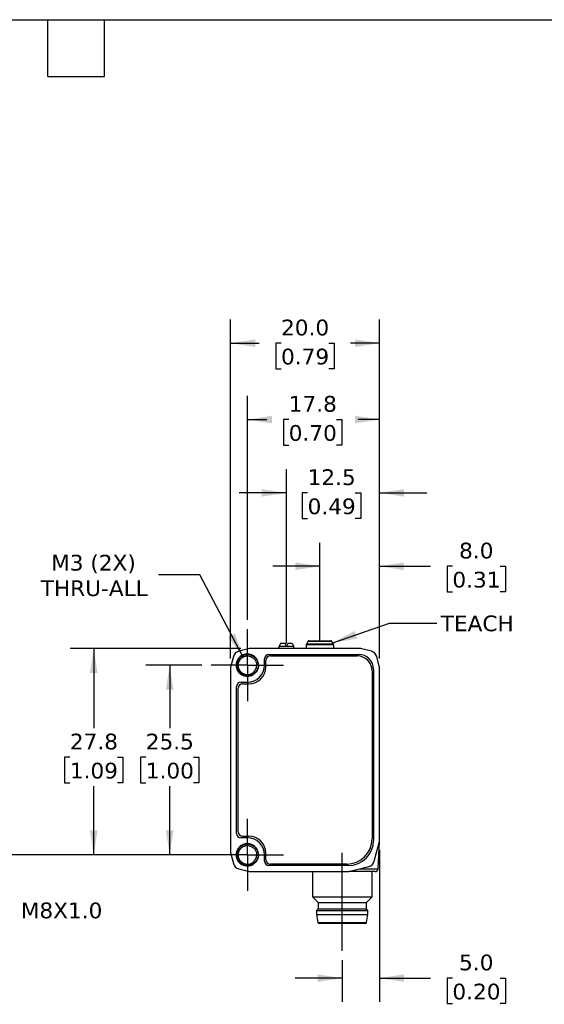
# Model space of a CAD drawing. Header units: millimetres. Extents: x 6 to 273, y 6 to 210.
# Tile 3 of 4: x 132 to 203, y 77 to 210. Entities that reach past the tile are written whole.
import ezdxf

# ---------------------------------------------------------------- set-up
doc = ezdxf.new("R2010")
doc.units = ezdxf.units.MM
doc.linetypes.add('SLD-Center', pattern=[19.05, 15.24, -1.27, 1.27, -1.27])
doc.linetypes.add('SLD-Solid', pattern=[0])
doc.layers.add('CENTER', color=40, linetype='SLD-Center')
doc.layers.add('DIMENSIONS', color=140, linetype='SLD-Solid', lineweight=25)
doc.layers.add('TEXT', color=140, linetype='SLD-Solid', lineweight=25)
doc.styles.add('SLDTEXTSTYLE1', font='VERDANA.TTF')
doc.styles.get("Standard").update_dxf_attribs({"font": 'VERDANA.TTF'})
doc.dimstyles.new('SLDDIMSTYLE0', dxfattribs={"dimtxt": 2.158008, "dimasz": 3.302, "dimexe": 0, "dimexo": 0.0625, "dimgap": 0.539502, "dimtad": 0, "dimtih": 1, "dimtoh": 1, "dimrnd": 1e-09, "dimzin": 12, "dimdsep": 46, "dimtxsty": 'SLDTEXTSTYLE1', "dimsah": 1, "dimcen": 0.09, "dimadec": 0, "dimazin": 3, "dimtfac": 1, "dimtmove": 0, "dimatfit": 0, "dimfxl": 0, "dimfrac": 2, "dimtolj": 1, "dimtzin": 12, "dimarcsym": 0})
doc.dimstyles.new('SLDDIMSTYLE1', dxfattribs={"dimtxt": 2.158008, "dimasz": 3.302, "dimexe": 0, "dimexo": 0.0625, "dimgap": 0.539502, "dimtad": 0, "dimtih": 1, "dimtoh": 1, "dimrnd": 1e-09, "dimzin": 12, "dimdsep": 46, "dimtxsty": 'SLDTEXTSTYLE1', "dimsah": 1, "dimcen": 0.09, "dimadec": 0, "dimazin": 3, "dimtfac": 1, "dimtofl": 0, "dimtmove": 0, "dimatfit": 3, "dimfxl": 0, "dimfrac": 2, "dimtolj": 1, "dimtzin": 12, "dimarcsym": 0})
doc.dimstyles.new('SLDDIMSTYLE2', dxfattribs={"dimtxt": 2.158008, "dimasz": 3.302, "dimexe": 0, "dimexo": 0.0625, "dimgap": 0.539502, "dimtad": 0, "dimtih": 1, "dimtoh": 1, "dimrnd": 1e-09, "dimzin": 4, "dimdsep": 46, "dimtxsty": 'SLDTEXTSTYLE1', "dimsah": 1, "dimcen": 0.09, "dimadec": 0, "dimazin": 1, "dimtfac": 1, "dimtmove": 0, "dimatfit": 0, "dimfxl": 0, "dimfrac": 2, "dimtolj": 1, "dimtzin": 12, "dimarcsym": 0})
doc.dimstyles.new('SLDDIMSTYLE3', dxfattribs={"dimtxt": 2.158008, "dimasz": 3.302, "dimexe": 0, "dimexo": 0.0625, "dimgap": 0.539502, "dimtad": 0, "dimtih": 1, "dimtoh": 1, "dimrnd": 1e-09, "dimzin": 4, "dimdsep": 46, "dimtxsty": 'SLDTEXTSTYLE1', "dimsah": 1, "dimcen": 0.09, "dimadec": 0, "dimazin": 1, "dimtfac": 1, "dimtofl": 0, "dimtmove": 0, "dimatfit": 3, "dimfxl": 0, "dimfrac": 2, "dimtolj": 1, "dimtzin": 12, "dimarcsym": 0})
doc.dimstyles.new('SLDDIMSTYLE4', dxfattribs={"dimtxt": 2.158008, "dimasz": 3.302, "dimexe": 0, "dimexo": 0.0625, "dimgap": 0.539502, "dimtad": 0, "dimtih": 1, "dimtoh": 1, "dimrnd": 1e-09, "dimzin": 12, "dimdsep": 46, "dimtxsty": 'SLDTEXTSTYLE1', "dimsah": 1, "dimcen": 0, "dimadec": 0, "dimazin": 3, "dimtfac": 1, "dimtofl": 0, "dimtmove": 0, "dimatfit": 3, "dimfxl": 0, "dimfrac": 2, "dimtolj": 1, "dimtzin": 12, "dimarcsym": 0})
doc.dimstyles.new('SLDDIMSTYLE5', dxfattribs={"dimtxt": 0.18, "dimasz": 3.302, "dimexe": 0, "dimexo": 0.0625, "dimgap": 0, "dimtad": 0, "dimtih": 1, "dimtoh": 1, "dimdec": 0, "dimrnd": 1e-09, "dimzin": 0, "dimdsep": 46, "dimtxsty": 'Standard', "dimsah": 1, "dimcen": 0.09, "dimadec": 0, "dimazin": 0, "dimtfac": 3.302, "dimtdec": 0, "dimtofl": 0, "dimtmove": 0, "dimatfit": 3, "dimfxl": 0, "dimfrac": 2, "dimtolj": 1, "dimtzin": 0, "dimarcsym": 0})

# ---------------------------------------------------------------- blocks, each defined once
blk = doc.blocks.new('_D_2')
at = {"layer": 'DIMENSIONS'}
for p, q in [((180.44, 97.86), (180.44, 77.49)), ((175.44, 83.08), (175.44, 77.49)), ((175.44, 80.67), (169.09, 80.67)), ((180.44, 80.67), (187.31, 80.67)), ((190.23, 80.67), (189.51, 80.67)), ((189.51, 80.67), (189.51, 77.24)), ((196.64, 80.67), (197.37, 80.67)), ((197.37, 80.67), (197.37, 77.24)), ((189.51, 77.24), (190.23, 77.24)), ((197.37, 77.24), (196.64, 77.24))]:
    blk.add_line(p, q, dxfattribs=at)
for points in [[(175.44, 80.67), (172.13, 81.17), (172.13, 80.16)], [(180.44, 80.67), (183.74, 80.16), (183.74, 81.17)]]:
    blk.add_solid(points, dxfattribs=at)
at = {"layer": 'DIMENSIONS', "char_height": 2.117, "attachment_point": 1, "style": 'SLDTEXTSTYLE1'}
for s, insert in [('5.0', (191.13, 83.84)), ('0.20', (190.23, 79.92))]:
    blk.add_mtext(s, dxfattribs=dict(at, insert=insert))
blk = doc.blocks.new('_D_3')
at = {"layer": 'DIMENSIONS'}
for p, q in [((172.44, 127.32), (172.44, 139.22)), ((180.44, 123.64), (180.44, 139.22)), ((172.44, 136.05), (166.09, 136.05)), ((180.44, 136.05), (187.31, 136.05)), ((190.23, 136.05), (189.51, 136.05)), ((189.51, 136.05), (189.51, 132.62)), ((196.64, 136.05), (197.37, 136.05)), ((197.37, 136.05), (197.37, 132.62)), ((189.51, 132.62), (190.23, 132.62)), ((197.37, 132.62), (196.64, 132.62))]:
    blk.add_line(p, q, dxfattribs=at)
for points in [[(172.44, 136.05), (169.13, 136.56), (169.13, 135.54)], [(180.44, 136.05), (183.74, 135.54), (183.74, 136.56)]]:
    blk.add_solid(points, dxfattribs=at)
at = {"layer": 'DIMENSIONS', "char_height": 2.117, "attachment_point": 1, "style": 'SLDTEXTSTYLE1'}
for s, insert in [('8.0', (191.13, 139.22)), ('0.31', (190.23, 135.31))]:
    blk.add_mtext(s, dxfattribs=dict(at, insert=insert))
blk = doc.blocks.new('_D_4')
at = {"layer": 'DIMENSIONS'}
for p, q in [((167.94, 126.93), (167.94, 149.09)), ((180.44, 123.64), (180.44, 149.09)), ((167.94, 145.92), (161.59, 145.92)), ((170.78, 145.92), (170.06, 145.92)), ((170.06, 145.92), (170.06, 142.49)), ((177.19, 145.92), (177.92, 145.92)), ((177.92, 145.92), (177.92, 142.49)), ((180.44, 145.92), (186.79, 145.92)), ((170.06, 142.49), (170.78, 142.49)), ((177.92, 142.49), (177.19, 142.49))]:
    blk.add_line(p, q, dxfattribs=at)
for points in [[(167.94, 145.92), (164.63, 146.42), (164.63, 145.41)], [(180.44, 145.92), (183.74, 145.41), (183.74, 146.42)]]:
    blk.add_solid(points, dxfattribs=at)
at = {"layer": 'DIMENSIONS', "char_height": 2.117, "attachment_point": 1, "style": 'SLDTEXTSTYLE1'}
for s, insert in [('12.5', (170.78, 149.09)), ('0.49', (170.78, 145.17))]:
    blk.add_mtext(s, dxfattribs=dict(at, insert=insert))
blk = doc.blocks.new('_D_5')
at = {"layer": 'DIMENSIONS'}
for p, q in [((156.58, 122.75), (149.07, 122.75)), ((152.25, 122.75), (152.25, 114.28)), ((149.04, 110.37), (148.32, 110.37)), ((148.32, 110.37), (148.32, 106.94)), ((155.45, 110.37), (156.18, 110.37)), ((156.18, 110.37), (156.18, 106.94)), ((148.32, 106.94), (149.04, 106.94)), ((152.25, 97.25), (152.25, 106.46)), ((156.18, 106.94), (155.45, 106.94)), ((156.58, 97.25), (149.07, 97.25))]:
    blk.add_line(p, q, dxfattribs=at)
for points in [[(152.25, 122.75), (151.74, 119.44), (152.76, 119.44)], [(152.25, 97.25), (152.76, 100.55), (151.74, 100.55)]]:
    blk.add_solid(points, dxfattribs=at)
at = {"layer": 'DIMENSIONS', "char_height": 2.117, "attachment_point": 1, "style": 'SLDTEXTSTYLE1'}
for s, insert in [('25.5', (149.04, 113.54)), ('1.00', (149.04, 109.63))]:
    blk.add_mtext(s, dxfattribs=dict(at, insert=insert))
blk = doc.blocks.new('_D_6')
at = {"layer": 'DIMENSIONS'}
for p, q in [((161.8, 125), (138.87, 125)), ((142.05, 125), (142.05, 114.28)), ((138.84, 110.37), (138.12, 110.37)), ((138.12, 110.37), (138.12, 106.94)), ((145.26, 110.37), (145.98, 110.37)), ((145.98, 110.37), (145.98, 106.94)), ((138.12, 106.94), (138.84, 106.94)), ((142.05, 97.25), (142.05, 106.46)), ((145.98, 106.94), (145.26, 106.94)), ((159.92, 97.25), (138.87, 97.25))]:
    blk.add_line(p, q, dxfattribs=at)
for points in [[(142.05, 125), (141.54, 121.69), (142.56, 121.69)], [(142.05, 97.25), (142.56, 100.55), (141.54, 100.55)]]:
    blk.add_solid(points, dxfattribs=at)
at = {"layer": 'DIMENSIONS', "char_height": 2.117, "attachment_point": 1, "style": 'SLDTEXTSTYLE1'}
for s, insert in [('27.8', (138.84, 113.54)), ('1.09', (138.84, 109.63))]:
    blk.add_mtext(s, dxfattribs=dict(at, insert=insert))
blk = doc.blocks.new('_D_7')
at = {"layer": 'DIMENSIONS'}
for p, q in [((162.69, 128.86), (162.69, 158.95)), ((180.44, 123.64), (180.44, 158.95)), ((162.69, 155.78), (165.32, 155.78)), ((168.24, 155.78), (167.52, 155.78)), ((167.52, 155.78), (167.52, 152.35)), ((174.66, 155.78), (175.38, 155.78)), ((175.38, 155.78), (175.38, 152.35)), ((180.44, 155.78), (177.58, 155.78)), ((167.52, 152.35), (168.24, 152.35)), ((175.38, 152.35), (174.66, 152.35))]:
    blk.add_line(p, q, dxfattribs=at)
for points in [[(162.69, 155.78), (165.99, 155.27), (165.99, 156.29)], [(180.44, 155.78), (177.13, 156.29), (177.13, 155.27)]]:
    blk.add_solid(points, dxfattribs=at)
at = {"layer": 'DIMENSIONS', "char_height": 2.117, "attachment_point": 1, "style": 'SLDTEXTSTYLE1'}
for s, insert in [('17.8', (168.24, 158.95)), ('0.70', (168.24, 155.04))]:
    blk.add_mtext(s, dxfattribs=dict(at, insert=insert))
blk = doc.blocks.new('_D_8')
at = {"layer": 'DIMENSIONS'}
for p, q in [((160.44, 123.64), (160.44, 169.22)), ((180.44, 123.64), (180.44, 169.22)), ((160.44, 166.05), (164.29, 166.05)), ((167.21, 166.05), (166.49, 166.05)), ((166.49, 166.05), (166.49, 162.62)), ((173.62, 166.05), (174.35, 166.05)), ((174.35, 166.05), (174.35, 162.62)), ((180.44, 166.05), (176.55, 166.05)), ((166.49, 162.62), (167.21, 162.62)), ((174.35, 162.62), (173.62, 162.62))]:
    blk.add_line(p, q, dxfattribs=at)
for points in [[(160.44, 166.05), (163.74, 165.54), (163.74, 166.56)], [(180.44, 166.05), (177.13, 166.56), (177.13, 165.54)]]:
    blk.add_solid(points, dxfattribs=at)
at = {"layer": 'DIMENSIONS', "char_height": 2.117, "attachment_point": 1, "style": 'SLDTEXTSTYLE1'}
for s, insert in [('20.0', (167.21, 169.22)), ('0.79', (167.21, 165.31))]:
    blk.add_mtext(s, dxfattribs=dict(at, insert=insert))
blk = doc.blocks.new('_D_9')
at = {"layer": 'DIMENSIONS'}
for p, q in [((156.32, 134.9), (150.76, 134.9)), ((162.11, 123.85), (156.32, 134.9))]:
    blk.add_line(p, q, dxfattribs=at)
blk.add_solid([(162.11, 123.85), (161.02, 127.01), (160.12, 126.54)], dxfattribs=at)
at = {"layer": 'DIMENSIONS', "char_height": 2.117, "attachment_point": 1, "style": 'SLDTEXTSTYLE1'}
for s, insert in [('M3 (2X)', (136.32, 137.59)), ('THRU-ALL', (134.93, 134.16))]:
    blk.add_mtext(s, dxfattribs=dict(at, insert=insert))
blk = doc.blocks.new('SW_CENTERMARKSYMBOL_0')
at = {"layer": 'CENTER', "color": 0}
for p, q in [((0, 2.54), (0, 4.84)), ((0, 0), (0, 2.54)), ((-2.54, 0), (-4.84, 0)), ((0, 0), (-2.54, 0)), ((0, 0), (0, -2.54)), ((0, 0), (2.54, 0)), ((2.54, 0), (4.84, 0)), ((0, -2.54), (0, -4.84))]:
    blk.add_line(p, q, dxfattribs=at)
blk = doc.blocks.new('SW_CENTERMARKSYMBOL_1')
at = {"layer": 'CENTER', "color": 0}
for p, q in [((0, 2.54), (0, 4.84)), ((0, 0), (0, 2.54)), ((-2.54, 0), (-4.84, 0)), ((0, 0), (-2.54, 0)), ((0, 0), (0, -2.54)), ((0, 0), (2.54, 0)), ((2.54, 0), (4.84, 0)), ((0, -2.54), (0, -4.84))]:
    blk.add_line(p, q, dxfattribs=at)

msp = doc.modelspace()

# ---------------------------------------------------------------- linework, layer by layer
for p, q in [((170.817, 125.946), (170.613, 125.592)), ((174.055, 125.946), (170.817, 125.946)), ((174.26, 125.592), (174.055, 125.946)), ((162.812, 124.963), (161.522, 124.623)), ((177.806, 124.996), (163.066, 124.996)), ((166.959, 125.316), (166.936, 125.271)), ((166.936, 125.271), (166.936, 124.996)), ((168.936, 125.271), (166.936, 125.271)), ((167.746, 125.646), (167.149, 125.646)), ((167.936, 125.316), (167.746, 125.646)), ((168.126, 125.646), (167.936, 125.316)), ((168.724, 125.646), (168.126, 125.646)), ((168.936, 125.271), (168.914, 125.316)), ((168.936, 124.996), (168.936, 125.271)), ((170.586, 125.492), (170.586, 124.996)), ((174.286, 125.492), (170.586, 125.492)), ((174.26, 125.592), (170.613, 125.592)), ((174.286, 124.996), (174.286, 125.492)), ((179.351, 124.623), (178.061, 124.963)), ((160.809, 123.911), (160.469, 122.621)), ((164.986, 122.746), (164.986, 123.596)), ((165.186, 122.546), (165.186, 123.396)), ((165.586, 124.196), (177.636, 124.196)), ((165.786, 123.996), (177.436, 123.996)), ((180.403, 122.621), (180.063, 123.911)), ((160.436, 122.366), (160.436, 97.626)), ((161.186, 122.746), (161.364, 122.746)), ((164.16, 122.746), (163.929, 122.746)), ((179.436, 121.996), (179.436, 99.396)), ((179.636, 122.196), (179.636, 99.196)), ((180.436, 99.126), (180.436, 122.366)), ((161.236, 100.146), (161.236, 119.846)), ((161.436, 100.346), (161.436, 119.646)), ((161.836, 120.446), (162.686, 120.446)), ((162.036, 120.246), (162.886, 120.246)), ((162.686, 99.546), (161.836, 99.546)), ((162.036, 99.746), (162.886, 99.746)), ((179.742, 96.398), (180.402, 98.868)), ((180.256, 95.377), (180.432, 99.03)), ((160.469, 97.371), (160.809, 96.081)), ((161.186, 97.246), (161.364, 97.246)), ((164.16, 97.246), (163.929, 97.246)), ((164.986, 96.396), (164.986, 97.246)), ((165.186, 96.596), (165.186, 97.446)), ((161.522, 95.369), (162.812, 95.029)), ((176.236, 95.796), (165.586, 95.796)), ((176.036, 95.996), (165.786, 95.996)), ((176.306, 94.996), (179.023, 95.687)), ((177.804, 95.377), (180.256, 95.377)), ((163.066, 94.996), (176.306, 94.996)), ((171.436, 94.996), (171.436, 91.609)), ((179.436, 91.609), (179.436, 94.996)), ((171.436, 91.609), (172.186, 90.859)), ((171.436, 91.609), (179.436, 91.609)), ((178.686, 90.859), (179.436, 91.609)), ((172.186, 90.859), (172.186, 89.996)), ((172.186, 90.859), (178.686, 90.859)), ((178.686, 89.996), (178.686, 90.859)), ((172.186, 89.996), (171.986, 89.746)), ((171.986, 89.746), (171.986, 89.246)), ((171.986, 89.746), (178.886, 89.746)), ((171.986, 89.246), (172.159, 88.164)), ((171.986, 89.246), (178.886, 89.246)), ((172.186, 89.996), (178.686, 89.996)), ((178.886, 89.746), (178.686, 89.996)), ((178.714, 88.164), (178.886, 89.246)), ((178.886, 89.246), (178.886, 89.746)), ((172.159, 88.164), (178.714, 88.164))]:
    msp.add_line(p, q)
for centre, radius, start, end in [((170.991, 125.846), 0.2, 90, 150), ((173.882, 125.846), 0.2, 30, 90), ((161.776, 123.656), 1, 104.76542, 165.23458), ((163.066, 123.996), 1, 90, 104.76542), ((170.786, 125.492), 0.2, 150, 180), ((174.086, 125.492), 0.2, 0, 30), ((177.806, 123.996), 1, 75.23458, 90), ((179.096, 123.656), 1, 14.76542, 75.23458), ((165.586, 123.596), 0.6, 90, 180), ((165.786, 123.396), 0.6, 90, 180), ((177.436, 121.996), 2, 0, 90), ((177.636, 122.196), 2, 0, 90), ((161.436, 122.366), 1, 165.23458, 180), ((162.686, 122.746), 2.3, 270, 0), ((162.886, 122.546), 2.3, 270, 0), ((179.436, 122.366), 1, 0, 14.76542), ((161.836, 119.846), 0.6, 90, 180), ((162.036, 119.646), 0.6, 90, 180), ((161.836, 100.146), 0.6, 180, 270), ((162.036, 100.346), 0.6, 180, 270), ((162.686, 97.246), 2.3, 0, 90), ((162.886, 97.446), 2.3, 0, 90), ((176.036, 99.396), 3.4, 270, 0), ((176.236, 99.196), 3.4, 270, 0), ((179.436, 99.126), 1, 345.03971, 360), ((161.436, 97.626), 1, 180, 194.76542), ((161.776, 96.336), 1, 194.76542, 255.23458), ((165.586, 96.396), 0.6, 180, 270), ((165.786, 96.596), 0.6, 180, 270), ((178.776, 96.656), 1, 284.2689, 345.03971), ((179.856, 95.396), 0.4, 270, 357.2443), ((163.066, 95.996), 1, 255.23458, 270), ((172.356, 88.196), 0.2, 189.06218, 270), ((178.516, 88.196), 0.2, 270, 350.93782)]:
    msp.add_arc(centre, radius, start, end)
for start_param, end_param in [(0.3927394, 0.4949341), (5.7882512, 5.8904459)]:
    msp.add_ellipse((167.936, 118.695), major_axis=(0, 7.523), ratio=0.2734697, start_param=start_param, end_param=end_param)
for points, knots in [([(170.991, 126.046), (170.991, 126.046), (171.638, 126.046), (173.234, 126.046), (173.882, 126.046), (173.882, 126.046)], [0, 0, 0, 0, 0.5, 0.5, 1, 1, 1, 1]), ([(164.174, 122.746), (164.174, 122.941), (164.136, 123.135), (163.988, 123.496), (163.878, 123.661), (163.603, 123.938), (163.438, 124.049), (163.077, 124.2), (162.882, 124.239), (162.491, 124.24), (162.295, 124.202), (161.933, 124.053), (161.767, 123.942), (161.489, 123.666), (161.378, 123.5), (161.227, 123.138), (161.187, 122.942), (161.186, 122.746)], [0, 0, 0, 0, 0.125, 0.125, 0.25, 0.25, 0.375, 0.375, 0.5, 0.5, 0.625, 0.625, 0.75, 0.75, 0.875, 0.875, 1, 1, 1, 1]), ([(164.178, 122.747), (164.17, 122.703), (164.154, 122.608), (164.13, 122.48), (164.096, 122.336), (164.034, 122.155), (163.915, 121.93), (163.693, 121.658), (163.302, 121.375), (162.729, 121.237), (162.125, 121.352), (161.636, 121.671), (161.306, 122.152), (161.17, 122.784), (161.345, 123.488), (161.892, 124.057), (162.65, 124.278), (163.418, 124.093), (163.991, 123.551), (164.145, 123.035), (164.152, 122.75), (164.151, 122.673), (164.141, 122.547), (164.108, 122.372), (164.035, 122.155), (163.901, 121.908), (163.686, 121.656), (163.375, 121.432), (162.965, 121.283), (162.477, 121.266), (161.961, 121.432), (161.503, 121.812), (161.213, 122.393), (161.204, 123.096), (161.549, 123.773), (162.231, 124.219), (163.103, 124.241), (163.889, 123.745), (164.231, 122.894), (164.058, 122.063), (163.549, 121.487), (162.863, 121.236), (162.175, 121.32), (161.623, 121.674), (161.286, 122.194), (161.186, 122.767), (161.297, 123.302), (161.568, 123.733), (161.936, 124.031), (162.344, 124.191), (162.744, 124.226), (163.105, 124.164), (163.409, 124.033), (163.65, 123.861), (163.83, 123.673), (163.956, 123.486), (164.04, 123.314), (164.092, 123.167), (164.121, 123.049), (164.136, 122.964), (164.142, 122.913), (164.166, 122.674), (164.109, 122.229), (163.76, 121.686), (163.242, 121.346), (162.656, 121.244), (162.101, 121.366), (161.65, 121.667), (161.347, 122.086), (161.208, 122.558), (161.225, 123.024), (161.373, 123.44), (161.619, 123.776), (161.927, 124.018), (162.263, 124.163), (162.6, 124.221), (162.916, 124.203), (163.198, 124.128), (163.438, 124.012), (163.636, 123.87), (163.79, 123.716), (163.907, 123.562), (163.992, 123.416), (164.051, 123.284), (164.09, 123.17), (164.114, 123.077), (164.128, 123.007), (164.136, 122.96), (164.139, 122.937), (164.14, 122.93)], [0, 0, 0, 0, 0.0037047, 0.0080053, 0.0107603, 0.0158759, 0.0237295, 0.0315819, 0.0446394, 0.0628293, 0.0784613, 0.0940934, 0.1097254, 0.1253574, 0.1460962, 0.1668352, 0.1875741, 0.2083129, 0.2290518, 0.2497908, 0.2504885, 0.2525805, 0.2560656, 0.2609432, 0.2672127, 0.2748701, 0.2839157, 0.294344, 0.3061543, 0.3193427, 0.3339042, 0.3498346, 0.3671295, 0.3857838, 0.4057917, 0.4271473, 0.4498442, 0.4738754, 0.4992344, 0.520394, 0.540634, 0.5599515, 0.578344, 0.5958091, 0.6123442, 0.6279468, 0.6426148, 0.6563455, 0.6691369, 0.6809882, 0.6918988, 0.7018645, 0.7108858, 0.7189609, 0.7260887, 0.7322678, 0.7374986, 0.7417788, 0.7451084, 0.7474872, 0.7489149, 0.7493911, 0.7672576, 0.7844712, 0.8010308, 0.8169353, 0.8321835, 0.8467744, 0.8607074, 0.873982, 0.8865968, 0.8985495, 0.90984, 0.9204693, 0.9304344, 0.9397355, 0.9483726, 0.9563435, 0.9636495, 0.9702888, 0.976261, 0.981567, 0.9862048, 0.9901745, 0.9934766, 0.9961105, 0.9980758, 0.9993723, 1, 1, 1, 1]), ([(161.364, 122.746), (161.376, 122.981), (161.452, 123.208), (161.705, 123.589), (161.881, 123.742), (162.081, 123.839)], [0, 0, 0, 0, 0.5, 0.5, 1, 1, 1, 1]), ([(161.962, 123.76), (161.907, 123.719), (161.787, 123.628), (161.641, 123.444), (161.525, 123.228), (161.45, 122.991), (161.441, 122.828), (161.436, 122.746)], [0, 0, 0, 0, 0.1735014, 0.3801261, 0.5867507, 0.7933754, 1, 1, 1, 1]), ([(162.081, 123.839), (162.114, 123.857), (162.18, 123.891), (162.283, 123.93), (162.385, 123.961), (162.487, 123.981), (162.587, 123.993), (162.81, 124.002), (163.111, 123.945), (163.397, 123.785), (163.57, 123.636), (163.691, 123.497), (163.793, 123.337), (163.873, 123.156), (163.926, 122.956), (163.933, 122.817), (163.936, 122.746)], [0, 0, 0, 0, 0.0435236, 0.0859015, 0.1271336, 0.1672198, 0.20616, 0.2439543, 0.4253037, 0.5505687, 0.6193154, 0.6893784, 0.7624781, 0.8386149, 0.9177889, 1, 1, 1, 1]), ([(161.186, 122.746), (161.187, 122.481), (161.259, 122.218), (161.527, 121.762), (161.722, 121.571), (162.183, 121.314), (162.447, 121.248), (162.974, 121.258), (163.235, 121.334), (163.46, 121.471)], [0, 0, 0, 0, 0.25, 0.25, 0.5, 0.5, 0.75, 0.75, 1, 1, 1, 1]), ([(163.446, 121.493), (163.219, 121.37), (162.962, 121.309), (162.457, 121.325), (162.211, 121.401), (161.794, 121.663), (161.625, 121.848), (161.404, 122.273), (161.353, 122.513), (161.364, 122.746)], [0, 0, 0, 0, 0.25, 0.25, 0.5, 0.5, 0.75, 0.75, 1, 1, 1, 1]), ([(161.436, 122.746), (161.437, 122.707), (161.44, 122.63), (161.456, 122.518), (161.481, 122.41), (161.514, 122.307), (161.555, 122.21), (161.603, 122.12), (161.656, 122.036), (161.714, 121.958), (161.776, 121.887), (161.841, 121.824), (161.908, 121.766), (161.977, 121.716), (162.046, 121.671), (162.116, 121.633), (162.186, 121.6), (162.255, 121.572), (162.322, 121.549), (162.388, 121.531), (162.452, 121.517), (162.514, 121.507), (162.574, 121.501), (162.631, 121.497), (162.795, 121.493), (163.076, 121.537), (163.489, 121.744), (163.778, 122.082), (163.897, 122.409), (163.934, 122.603), (163.941, 122.701), (163.944, 122.747)], [0, 0, 0, 0, 0.0296876, 0.0586604, 0.0869145, 0.1144465, 0.1412577, 0.1673526, 0.192731, 0.2173897, 0.2413267, 0.2645426, 0.2870406, 0.3088216, 0.329884, 0.350226, 0.3698466, 0.3887462, 0.4069269, 0.4243894, 0.4411334, 0.4571581, 0.4724626, 0.4870464, 0.5009094, 0.5982791, 0.7004812, 0.8493971, 0.924404, 0.9649137, 1, 1, 1, 1]), ([(164.177, 122.746), (164.178, 122.73), (164.18, 122.697), (164.181, 122.633), (164.173, 122.522), (164.142, 122.378), (164.081, 122.196), (163.992, 122.015), (163.866, 121.835), (163.727, 121.69), (163.587, 121.577), (163.491, 121.52), (163.446, 121.493)], [0, 0, 0, 0, 0.0326899, 0.0638605, 0.1272338, 0.2529295, 0.3507965, 0.5033757, 0.6488318, 0.7800126, 0.8970389, 1, 1, 1, 1]), ([(164.174, 97.246), (164.174, 97.441), (164.136, 97.635), (163.988, 97.996), (163.878, 98.161), (163.603, 98.438), (163.438, 98.549), (163.077, 98.7), (162.882, 98.739), (162.491, 98.74), (162.295, 98.702), (161.933, 98.553), (161.767, 98.442), (161.489, 98.166), (161.378, 98), (161.227, 97.638), (161.187, 97.442), (161.186, 97.246)], [0, 0, 0, 0, 0.125, 0.125, 0.25, 0.25, 0.375, 0.375, 0.5, 0.5, 0.625, 0.625, 0.75, 0.75, 0.875, 0.875, 1, 1, 1, 1]), ([(164.178, 97.247), (164.17, 97.203), (164.154, 97.108), (164.13, 96.98), (164.096, 96.836), (164.034, 96.655), (163.915, 96.43), (163.693, 96.158), (163.302, 95.875), (162.729, 95.737), (162.125, 95.852), (161.636, 96.171), (161.306, 96.652), (161.17, 97.284), (161.345, 97.988), (161.892, 98.557), (162.65, 98.778), (163.418, 98.593), (163.991, 98.051), (164.145, 97.535), (164.152, 97.25), (164.151, 97.173), (164.141, 97.047), (164.108, 96.872), (164.035, 96.655), (163.901, 96.408), (163.686, 96.156), (163.375, 95.932), (162.965, 95.783), (162.477, 95.766), (161.961, 95.932), (161.503, 96.312), (161.213, 96.893), (161.204, 97.596), (161.549, 98.273), (162.231, 98.719), (163.103, 98.741), (163.889, 98.245), (164.231, 97.394), (164.058, 96.563), (163.549, 95.987), (162.863, 95.736), (162.175, 95.82), (161.623, 96.174), (161.286, 96.694), (161.186, 97.267), (161.297, 97.802), (161.568, 98.233), (161.936, 98.531), (162.344, 98.691), (162.744, 98.726), (163.105, 98.664), (163.409, 98.533), (163.65, 98.361), (163.83, 98.173), (163.956, 97.986), (164.04, 97.814), (164.092, 97.667), (164.121, 97.549), (164.136, 97.464), (164.142, 97.413), (164.166, 97.174), (164.109, 96.729), (163.76, 96.186), (163.242, 95.846), (162.656, 95.744), (162.101, 95.866), (161.65, 96.167), (161.347, 96.586), (161.208, 97.058), (161.225, 97.524), (161.373, 97.94), (161.619, 98.276), (161.927, 98.518), (162.263, 98.663), (162.6, 98.721), (162.916, 98.703), (163.198, 98.628), (163.438, 98.512), (163.636, 98.37), (163.79, 98.216), (163.907, 98.062), (163.992, 97.916), (164.051, 97.784), (164.09, 97.67), (164.114, 97.577), (164.128, 97.507), (164.136, 97.46), (164.139, 97.437), (164.14, 97.43)], [0, 0, 0, 0, 0.0037047, 0.0080053, 0.0107603, 0.0158759, 0.0237295, 0.0315819, 0.0446394, 0.0628293, 0.0784613, 0.0940934, 0.1097254, 0.1253574, 0.1460962, 0.1668352, 0.1875741, 0.2083129, 0.2290518, 0.2497908, 0.2504885, 0.2525805, 0.2560656, 0.2609432, 0.2672127, 0.2748701, 0.2839157, 0.294344, 0.3061543, 0.3193427, 0.3339042, 0.3498346, 0.3671295, 0.3857838, 0.4057917, 0.4271473, 0.4498442, 0.4738754, 0.4992344, 0.520394, 0.540634, 0.5599515, 0.578344, 0.5958091, 0.6123442, 0.6279468, 0.6426148, 0.6563455, 0.6691369, 0.6809882, 0.6918988, 0.7018645, 0.7108858, 0.7189609, 0.7260887, 0.7322678, 0.7374986, 0.7417788, 0.7451084, 0.7474872, 0.7489149, 0.7493911, 0.7672576, 0.7844712, 0.8010308, 0.8169353, 0.8321835, 0.8467744, 0.8607074, 0.873982, 0.8865968, 0.8985495, 0.90984, 0.9204693, 0.9304344, 0.9397355, 0.9483726, 0.9563435, 0.9636495, 0.9702888, 0.976261, 0.981567, 0.9862048, 0.9901745, 0.9934766, 0.9961105, 0.9980758, 0.9993723, 1, 1, 1, 1]), ([(161.364, 97.246), (161.376, 97.481), (161.452, 97.708), (161.705, 98.089), (161.881, 98.242), (162.081, 98.339)], [0, 0, 0, 0, 0.5, 0.5, 1, 1, 1, 1]), ([(161.962, 98.26), (161.907, 98.219), (161.787, 98.128), (161.641, 97.944), (161.525, 97.728), (161.45, 97.491), (161.441, 97.328), (161.436, 97.246)], [0, 0, 0, 0, 0.1735014, 0.3801261, 0.5867507, 0.7933754, 1, 1, 1, 1]), ([(162.081, 98.339), (162.114, 98.357), (162.18, 98.391), (162.283, 98.43), (162.385, 98.461), (162.487, 98.481), (162.587, 98.493), (162.81, 98.502), (163.111, 98.445), (163.397, 98.285), (163.57, 98.136), (163.691, 97.997), (163.793, 97.837), (163.873, 97.656), (163.926, 97.456), (163.933, 97.317), (163.936, 97.246)], [0, 0, 0, 0, 0.0435236, 0.0859015, 0.1271336, 0.1672198, 0.20616, 0.2439543, 0.4253037, 0.5505687, 0.6193154, 0.6893784, 0.7624781, 0.8386149, 0.9177889, 1, 1, 1, 1]), ([(161.186, 97.246), (161.187, 96.981), (161.259, 96.718), (161.527, 96.262), (161.722, 96.071), (162.183, 95.814), (162.447, 95.748), (162.974, 95.758), (163.235, 95.834), (163.46, 95.971)], [0, 0, 0, 0, 0.25, 0.25, 0.5, 0.5, 0.75, 0.75, 1, 1, 1, 1]), ([(163.446, 95.993), (163.219, 95.87), (162.962, 95.809), (162.457, 95.825), (162.211, 95.901), (161.794, 96.163), (161.625, 96.348), (161.404, 96.773), (161.353, 97.013), (161.364, 97.246)], [0, 0, 0, 0, 0.25, 0.25, 0.5, 0.5, 0.75, 0.75, 1, 1, 1, 1]), ([(161.436, 97.246), (161.437, 97.207), (161.44, 97.13), (161.456, 97.018), (161.481, 96.91), (161.514, 96.807), (161.555, 96.71), (161.603, 96.62), (161.656, 96.536), (161.714, 96.458), (161.776, 96.387), (161.841, 96.324), (161.908, 96.266), (161.977, 96.216), (162.046, 96.171), (162.116, 96.133), (162.186, 96.1), (162.255, 96.072), (162.322, 96.049), (162.388, 96.031), (162.452, 96.017), (162.514, 96.007), (162.574, 96.001), (162.631, 95.997), (162.795, 95.993), (163.076, 96.037), (163.489, 96.244), (163.778, 96.582), (163.897, 96.909), (163.934, 97.103), (163.941, 97.201), (163.944, 97.247)], [0, 0, 0, 0, 0.0296876, 0.0586604, 0.0869145, 0.1144465, 0.1412577, 0.1673526, 0.192731, 0.2173897, 0.2413267, 0.2645426, 0.2870406, 0.3088216, 0.329884, 0.350226, 0.3698466, 0.3887462, 0.4069269, 0.4243894, 0.4411334, 0.4571581, 0.4724626, 0.4870464, 0.5009094, 0.5982791, 0.7004812, 0.8493971, 0.924404, 0.9649137, 1, 1, 1, 1]), ([(164.177, 97.246), (164.178, 97.23), (164.18, 97.197), (164.181, 97.133), (164.173, 97.022), (164.142, 96.878), (164.081, 96.696), (163.992, 96.515), (163.866, 96.335), (163.727, 96.19), (163.587, 96.077), (163.491, 96.02), (163.446, 95.993)], [0, 0, 0, 0, 0.03268993, 0.0638605, 0.12723379, 0.2529295, 0.35079646, 0.50337573, 0.64883184, 0.78001262, 0.8970389, 1, 1, 1, 1]), ([(179.856, 94.996), (179.856, 94.996), (179.503, 94.996), (178.208, 94.996), (177.308, 94.996), (176.306, 94.996)], [0, 0, 0, 0, 0.5, 0.5, 1, 1, 1, 1]), ([(178.516, 87.996), (178.516, 87.996), (177.136, 87.996), (173.736, 87.996), (172.356, 87.996), (172.356, 87.996)], [0, 0, 0, 0, 0.5, 0.5, 1, 1, 1, 1])]:
    msp.add_open_spline(points, degree=3, knots=knots)
at = {"layer": 'CENTER'}
for p, q in [((162.686, 97.246), (110.536, 97.246)), ((175.436, 84.351), (175.436, 97.529))]:
    msp.add_line(p, q, dxfattribs=at)
at = {"layer": 'DIMENSIONS'}
for p, q in [((167.936, 125.662), (167.936, 127.542)), ((172.436, 126.046), (172.436, 127.542))]:
    msp.add_line(p, q, dxfattribs=at)
at = {"layer": 'TEXT'}
for p, q in [((6.35, 209.55), (273.05, 209.55)), ((135.89, 201.93), (135.89, 209.55)), ((143.51, 201.93), (143.51, 209.55)), ((135.89, 201.93), (143.51, 201.93))]:
    msp.add_line(p, q, dxfattribs=at)

# ---------------------------------------------------------------- block references
at = {"layer": 'CENTER'}
for name, p in [('SW_CENTERMARKSYMBOL_0', (162.686, 122.746)), ('SW_CENTERMARKSYMBOL_1', (162.686, 97.246))]:
    msp.add_blockref(name, p, dxfattribs=at)

# ---------------------------------------------------------------- texts
at = {"layer": 'TEXT', "char_height": 2.1167, "attachment_point": 1, "style": 'SLDTEXTSTYLE1'}
for s, insert in [('TEACH', (188.664, 129.429)), ('M8X1.0', (132.248, 90.83))]:
    msp.add_mtext(s, dxfattribs=dict(at, insert=insert))

# ---------------------------------------------------------------- dimensions: what is measured, and where the dimension line sits
at = {"layer": 'DIMENSIONS'}
for base, p1, p2, dimstyle, picture, middle in [((180.436, 166.048), (160.436, 122.366), (180.436, 122.366), 'SLDDIMSTYLE3', '_D_8', (170.418, 166.048)), ((180.436, 155.779), (162.686, 127.586), (180.436, 122.366), 'SLDDIMSTYLE1', '_D_7', (171.451, 155.779)), ((180.436, 145.916), (167.936, 125.662), (180.436, 122.366), 'SLDDIMSTYLE0', '_D_4', (173.987, 145.916)), ((180.436, 136.048), (172.436, 126.046), (180.436, 122.366), 'SLDDIMSTYLE2', '_D_3', (193.437, 136.048)), ((180.436, 80.666), (175.436, 84.351), (180.436, 99.126), 'SLDDIMSTYLE2', '_D_2', (193.437, 80.666))]:
    dim = msp.add_linear_dim(base=base, p1=p1, p2=p2, dimstyle=dimstyle, dxfattribs=at)
    dim.commit()
    dim.dimension.update_dxf_attribs({"geometry": picture, "text_midpoint": middle, "dimtype": 160})
dim = msp.add_radius_dim(center=(162.686, 122.746), mpoint=(162.106, 123.853), text='M3 (2X)\\PTHRU-ALL', dimstyle='SLDDIMSTYLE4', dxfattribs=at)
dim.commit()
dim.dimension.update_dxf_attribs({"geometry": '_D_9', "text_midpoint": (142.05, 134.903), "dimtype": 164})
for base, p1, p2, picture, middle in [((142.05, 97.246), (163.066, 124.996), (161.186, 97.246), '_D_6', (142.05, 110.37)), ((152.248, 97.246), (157.846, 122.746), (157.846, 97.246), '_D_5', (152.248, 110.37))]:
    dim = msp.add_linear_dim(base=base, p1=p1, p2=p2, angle=90, dimstyle='SLDDIMSTYLE1', dxfattribs=at)
    dim.commit()
    dim.dimension.update_dxf_attribs({"geometry": picture, "text_midpoint": middle, "dimtype": 160})

# ---------------------------------------------------------------- leaders
at = {"layer": 'TEXT'}
msp.add_leader([(174.157, 125.769), (181.77, 128.384), (188.12, 128.384)], dimstyle='SLDDIMSTYLE5', dxfattribs=at)

doc.saveas('drawing.dxf')
